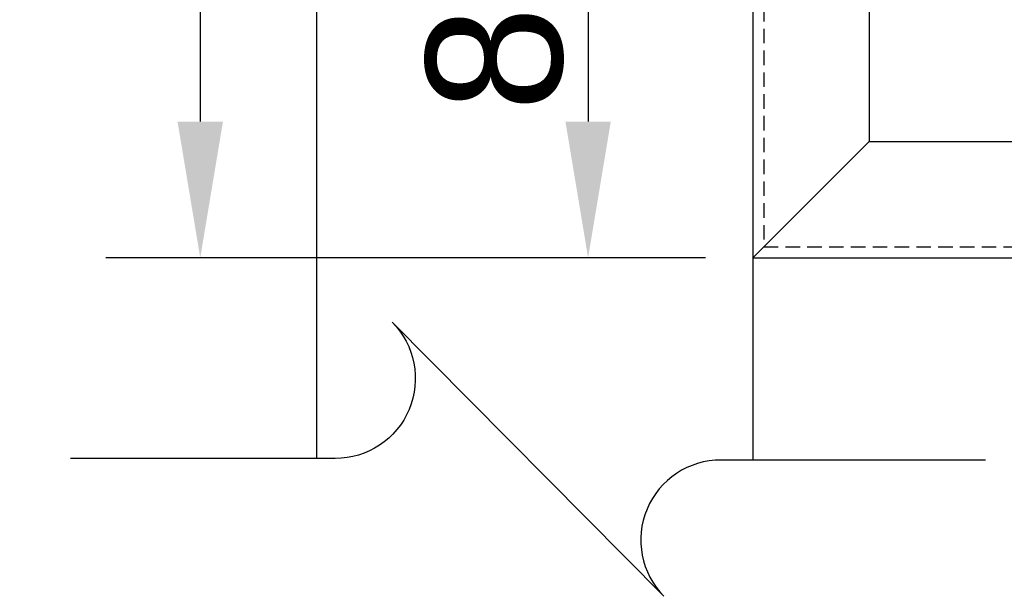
# Model space of a CAD drawing. Header units: feet. Extents: x -114 to 1432, y 355 to 669.
# Tile 97 of 195: x 1236 to 1253, y 450 to 460. Entities that reach past the tile are written whole.
import ezdxf

# ---------------------------------------------------------------- set-up
doc = ezdxf.new("R2010")
doc.units = ezdxf.units.FT
doc.header["$MEASUREMENT"] = 0
doc.linetypes.add('DOT', pattern=[0.25, 0, -0.25])
doc.linetypes.add('HIDDEN', pattern=[0.375, 0.25, -0.125])
for name, color, linetype in [('-ANNO', 2, 'Continuous'), ('A-BULLETINBOARD', 3, 'Continuous'), ('A-HIDDEN', 8, 'DOT'), ('A-POSTS&BEAMS', 5, 'Continuous'), ('G-ANNO-DIM', 2, 'Continuous')]:
    doc.layers.add(name, color=color, linetype=linetype)
doc.styles.add('Arial', font='arial.ttf')
doc.dimstyles.new('MS-16A', dxfattribs={"dimscale": 13, "dimtxt": 0.18, "dimasz": 0.18, "dimexe": 0.125, "dimexo": 0.0625, "dimgap": 0.03125, "dimtad": 1, "dimdec": 3, "dimzin": 3, "dimdsep": 46, "dimlunit": 4, "dimtxsty": 'Arial', "dimcen": 0.03125, "dimclrd": 2, "dimclre": 2, "dimclrt": 7, "dimadec": 1, "dimazin": 0, "dimtfac": 1, "dimtdec": 3, "dimtofl": 0, "dimtmove": 0, "dimatfit": 3, "dimfxl": 1, "dimtolj": 1, "dimtzin": 0, "dimarcsym": 0})

# ---------------------------------------------------------------- blocks, each defined once
blk = doc.blocks.new('*D636')
at = {"layer": 'Defpoints', "color": 0, "transparency": 16777216}
for p in [(1248.544, 504.188), (1239.041, 456.188), (1248.544, 456.188)]:
    blk.add_point(p, dxfattribs=at)
at = {"layer": 'G-ANNO-DIM', "color": 2, "lineweight": -2, "transparency": 16777216}
for p, q in [((1247.731, 504.188), (1237.416, 504.188)), ((1239.041, 501.848), (1239.041, 458.528)), ((1247.731, 456.188), (1237.416, 456.188))]:
    blk.add_line(p, q, dxfattribs=at)
at = {"layer": 'G-ANNO-DIM', "color": 2, "transparency": 16777216}
for points in [[(1238.651, 501.848), (1239.431, 501.848), (1239.041, 504.188)], [(1238.651, 458.528), (1239.431, 458.528), (1239.041, 456.188)]]:
    blk.add_solid(points, dxfattribs=at)
at = {"layer": 'G-ANNO-DIM', "color": 7, "transparency": 16777216, "insert": (1237.44, 480.188), "char_height": 2.34, "attachment_point": 5, "rotation": 90, "style": 'Arial'}
blk.add_mtext('\\A1;4\'-0"', dxfattribs=at)
blk = doc.blocks.new('BREAK')
at = {"layer": '-ANNO', "flags": 128}
blk.add_lwpolyline([(0.01, -5.556), (0.01, -2.344, -0.668179), (1.664, -1.65), (-1.664, 1.65, 0.668179), (-0.01, 2.344), (-0.01, 5.556)], format="xyb", dxfattribs=at)
blk = doc.blocks.new('*D603')
at = {"layer": 'Defpoints', "color": 0, "transparency": 16777216}
for p in [(1246.231, 464.188), (1245.711, 456.188), (1246.231, 456.188)]:
    blk.add_point(p, dxfattribs=at)
at = {"layer": 'G-ANNO-DIM', "color": 2, "lineweight": -2, "transparency": 16777216}
for p, q in [((1245.418, 464.188), (1244.086, 464.188)), ((1245.711, 461.848), (1245.711, 458.528)), ((1245.418, 456.188), (1244.086, 456.188))]:
    blk.add_line(p, q, dxfattribs=at)
at = {"layer": 'G-ANNO-DIM', "color": 2, "transparency": 16777216}
for points in [[(1245.321, 461.848), (1246.101, 461.848), (1245.711, 464.188)], [(1245.321, 458.528), (1246.101, 458.528), (1245.711, 456.188)]]:
    blk.add_solid(points, dxfattribs=at)
at = {"layer": 'G-ANNO-DIM', "color": 7, "transparency": 16777216, "insert": (1244.11, 460.188), "char_height": 2.34, "attachment_point": 5, "rotation": 90, "style": 'Arial'}
blk.add_mtext('\\A1;8"', dxfattribs=at)

msp = doc.modelspace()

# ---------------------------------------------------------------- linework, layer by layer
at = {"layer": 'A-BULLETINBOARD', "linetype": 'Continuous'}
for points in [[(1296.5436, 456.1881), (1296.5436, 504.1881), (1248.5436, 504.1881), (1248.5436, 456.1881)], [(1294.5436, 458.1881), (1294.5436, 502.1881), (1250.5436, 502.1881), (1250.5436, 458.1881)]]:
    msp.add_lwpolyline(points, close=True, dxfattribs=at)
msp.add_lwpolyline([(1250.5436, 458.1881), (1248.5436, 456.1881)], dxfattribs=at)
at = {"layer": 'A-HIDDEN', "linetype": 'HIDDEN'}
msp.add_lwpolyline([(1296.3561, 456.3756), (1296.3561, 504.0006), (1248.7311, 504.0006), (1248.7311, 456.3756)], close=True, dxfattribs=at)
at = {"layer": 'A-POSTS&BEAMS'}
msp.add_lwpolyline([(1241.0436, 452.7373), (1241.0436, 516.1881), (1248.5436, 516.1881), (1248.5436, 452.71)], dxfattribs=at)

# ---------------------------------------------------------------- block references
at = {"layer": '-ANNO', "xscale": -1.416137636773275, "yscale": 1.416137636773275, "zscale": 1.416137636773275, "rotation": 90}
msp.add_blockref('BREAK', (1244.6787, 452.7236), dxfattribs=at)

# ---------------------------------------------------------------- dimensions: what is measured, and where the dimension line sits
at = {"layer": 'G-ANNO-DIM'}
dim = msp.add_linear_dim(base=(1239.0406, 456.1881), p1=(1248.5436, 504.1881), p2=(1248.5436, 456.1881), angle=90, dimstyle='MS-16A', dxfattribs=at)
dim.commit()
dim.dimension.update_dxf_attribs({"geometry": '*D636', "text_midpoint": (1239.0406, 480.1881), "dimtype": 160})
dim = msp.add_linear_dim(base=(1245.7109, 456.1881), p1=(1246.231, 464.1881), p2=(1246.231, 456.1881), angle=90, dimstyle='MS-16A', dxfattribs=at)
dim.commit()
dim.dimension.update_dxf_attribs({"geometry": '*D603', "text_midpoint": (1244.1099, 460.1881)})

doc.saveas('drawing.dxf')
